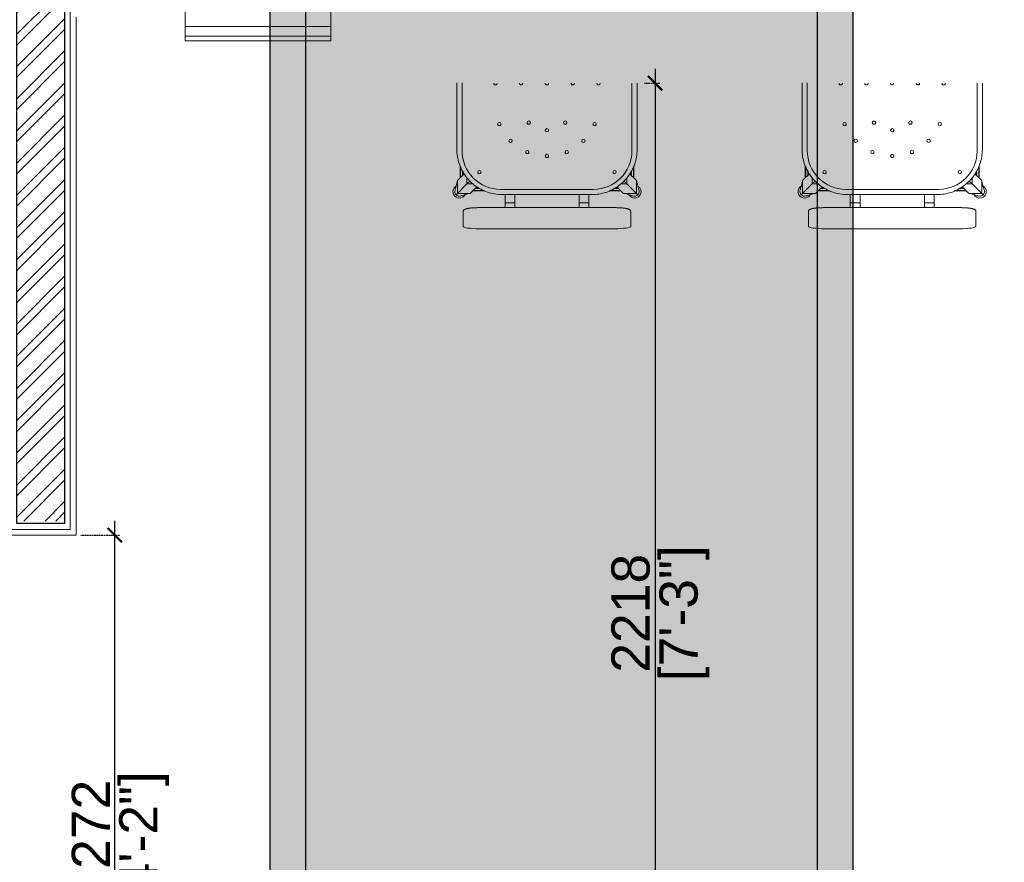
# Model space of a CAD drawing. Header units: millimetres. Extents: x 3501050 to 3719646, y 122984 to 158395.
# Tile 59 of 76: x 3522920 to 3524982, y 144997 to 146760. Entities that reach past the tile are written whole.
import ezdxf

# ---------------------------------------------------------------- set-up
doc = ezdxf.new("R2010")
doc.units = ezdxf.units.MM
doc.header["$PDMODE"] = 2
doc.linetypes.add('( Hidden )', pattern=[0.375, 0.25, -0.125])
doc.layers.get('0').update_dxf_attribs({"color": 8})
doc.layers.get('DEFPOINTS').update_dxf_attribs({"color": 8, "lineweight": 18})
for name, color, linetype, lineweight in [('02_EQUIPMENT', 124, 'Continuous', 0), ('02_EQUIPMENT-TEXT', 7, 'Continuous', 0), ('A-Dimension', 42, 'Continuous', 9), ('A-HATCH', 252, 'Continuous', 5), ('A-WALL', 12, 'Continuous', 30), ('A-Wall Hatch', 8, 'Continuous', 5), ('KIOSK', 10, 'Continuous', 5), ('PLASTER', 252, 'Continuous', 9), ('tile finish', 32, 'Continuous', 9), ('V-DUCT', 7, 'Continuous', 25)]:
    doc.layers.add(name, color=color, linetype=linetype, lineweight=lineweight)
doc.layers.add('A - Furniture', color=7, linetype='Continuous', lineweight=5, true_color=0x0066cc)
doc.styles.add('A-ANNO-DIM bold', font='GOTHIC.TTF')
doc.styles.add('Arial', font='arial.ttf', dxfattribs={"height": 250})
doc.styles.get("Standard").update_dxf_attribs({"font": 'arial.ttf'})
doc.dimstyles.new('A-100mm-Bold', dxfattribs={"dimtxt": 80, "dimasz": 50, "dimexe": 100, "dimexo": 10, "dimgap": 50, "dimtad": 1, "dimdec": 0, "dimzin": 12, "dimdsep": 46, "dimtxsty": 'A-ANNO-DIM bold', "dimblk": 'ARCHTICK', "dimcen": 0, "dimdle": 100, "dimclrd": 8, "dimclre": 8, "dimclrt": 211, "dimadec": 0, "dimazin": 0, "dimtfac": 1, "dimtdec": 0, "dimtix": 1, "dimtmove": 2, "dimatfit": 3, "dimldrblk": 'DOT', "dimfxl": 500, "dimtvp": 1, "dimtolj": 1, "dimtzin": 0, "dimarcsym": 0})

# ---------------------------------------------------------------- blocks, each defined once
blk = doc.blocks.new('zddfzgdgg')
at = {"layer": '02_EQUIPMENT'}
for p, q in [((43783.9, 53191.891), (43795.9, 53191.891)), ((43783.9, 53190.947), (43783.9, 53191.891)), ((43795.9, 53190.947), (43795.9, 53191.891)), ((43783.9, 53191.491), (43795.9, 53191.491)), ((43783.9, 53179.191), (43783.9, 53190.947)), ((43795.9, 53179.191), (43795.9, 53190.947)), ((43783.9, 53190.691), (43795.9, 53190.691)), ((43783.9, 53183.759), (43795.9, 53183.759)), ((43784.7, 53183.064), (43795.1, 53183.064)), ((43784.7, 53179.411), (43784.7, 53183.064)), ((43795.1, 53179.411), (43795.1, 53183.064)), ((43783.9, 53178.716), (43783.9, 53179.191)), ((43783.9, 53178.716), (43795.9, 53178.716)), ((43784.7, 53179.411), (43795.1, 53179.411)), ((43797.3, 53179.516), (43795.9, 53179.516))]:
    blk.add_line(p, q, dxfattribs=at)
for points in [[(43797.3, 53179.191), (43797.3, 53184.716), (43795.9, 53184.716), (43795.9, 53184.716)], [(43795.9, 53179.191), (43795.9, 53178.716), (43797.3, 53178.716), (43797.3, 53179.191)]]:
    blk.add_lwpolyline(points, dxfattribs=at)
for radius in [1.953, 1.6, 1.6]:
    blk.add_circle((43790.682, 53185.948), radius, dxfattribs=at)
blk = doc.blocks.new('chair Stool 29in 735mm Industrial with Back - Dark Brown Pressboard WD0036 2-V19-1ST FLOOR - FF AND E PLAN')
at = {"layer": 'A - Furniture'}
for p, q in [((-165.1, 240.3), (-165.1, 218.4)), ((-133.3, 245), (133.3, 245)), ((165.1, 218.4), (165.1, 240.3)), ((-165.1, 218.4), (-165.1, 210.9)), ((165.1, 210.9), (165.1, 218.4)), ((-133.3, 203.4), (133.3, 203.4)), ((-82.6, 194), (-82.6, 203.4)), ((-63.5, 203.4), (-63.5, 194)), ((63.5, 194), (63.5, 203.4)), ((82.6, 203.4), (82.6, 194)), ((-179.3, 178.3), (-176.6, 175.6)), ((-176.6, 175.6), (-176.6, 150.2)), ((-157.7, 156.7), (-176.6, 175.6)), ((-151.2, 175.6), (-176.6, 175.6)), ((-169.6, 180.3), (-156.6, 176.5)), ((-151.2, 175.6), (-156.6, 176.5)), ((-137.9, 162.3), (-151.2, 175.6)), ((88.4, 177.8), (-88.4, 177.8)), ((-82.6, 181.3), (-82.6, 194)), ((-82.6, 177.8), (-82.6, 181.3)), ((-63.5, 194), (-82.6, 194)), ((-63.5, 194), (-63.5, 181.3)), ((-63.5, 181.3), (-63.5, 177.8)), ((63.5, 181.3), (63.5, 194)), ((63.5, 194), (82.6, 194)), ((63.5, 177.8), (63.5, 181.3)), ((82.6, 194), (82.6, 181.3)), ((82.6, 181.3), (82.6, 177.8)), ((151.2, 175.6), (138, 162.4)), ((156.6, 176.5), (151.2, 175.6)), ((176.6, 175.6), (151.2, 175.6)), ((169.6, 180.3), (156.6, 176.5)), ((176.6, 175.6), (157.7, 156.7)), ((176.6, 175.6), (179.3, 178.3)), ((176.6, 150.2), (176.6, 175.6)), ((-177.6, 155.5), (-181.3, 168.6)), ((-176.6, 150.2), (-177.6, 155.5)), ((-157.7, 144), (-157.7, 156.7)), ((-157.7, 156.7), (-145, 156.7)), ((-151.3, 150.3), (-157.7, 156.7)), ((-122.4, 170.5), (-146.1, 170.5)), ((-145.2, 169.5), (-124.2, 169.5)), ((-131.9, 165.5), (-140.6, 165.5)), ((-133.6, 164.6), (-140.2, 164.6)), ((91.3, 167.5), (-91.3, 167.5)), ((146.1, 170.5), (122.4, 170.5)), ((124.4, 169.5), (145.2, 169.5)), ((141.1, 165.5), (132.4, 165.5)), ((140.2, 164.6), (134.1, 164.6)), ((145, 156.7), (157.7, 156.7)), ((151.3, 150.3), (157.7, 156.7)), ((157.7, 156.7), (157.7, 144)), ((177.6, 155.5), (176.6, 150.2)), ((177.6, 155.5), (181.3, 168.6)), ((-176.6, 150.2), (-163.1, 136.7)), ((-171.5, 145.1), (-171.5, 120.2)), ((-170.6, 122.2), (-170.6, 144.1)), ((-166.6, 140.2), (-166.6, 130.5)), ((-165.7, 139.2), (-165.7, 132.1)), ((163, 136.6), (176.6, 150.2)), ((165.6, 131.7), (165.6, 139.2)), ((166.5, 130), (166.5, 140.1)), ((170.5, 144.1), (170.5, 122.3)), ((171.4, 120.3), (171.4, 145)), ((-177.8, 88.4), (-177.8, -41.8)), ((-167.5, 91.3), (-167.5, -41.9)), ((167.5, -42.2), (167.5, 91.3)), ((177.8, -42.2), (177.8, 88.4))]:
    blk.add_line(p, q, dxfattribs=at)
at = {"layer": 'A - Furniture', "flags": 128}
for points in [[(-165.1, 210.9), (-165, 209.9), (-164.6, 209), (-164.2, 208.3), (-163.7, 207.8), (-163.2, 207.4), (-162.7, 207.1), (-162.2, 206.8), (-161.7, 206.6), (-161.2, 206.4), (-160.6, 206.2), (-160.1, 206), (-159.5, 205.8), (-158.9, 205.6), (-158.2, 205.5), (-157.5, 205.3), (-156.8, 205.2), (-156.1, 205), (-155.3, 204.9), (-154.5, 204.8), (-153.6, 204.6), (-152.8, 204.5), (-151.9, 204.4), (-151, 204.3), (-150, 204.2), (-149, 204.1), (-148, 204), (-147, 203.9), (-146, 203.8), (-144.9, 203.8), (-143.8, 203.7), (-142.8, 203.6), (-141.7, 203.6), (-140.5, 203.5), (-139.4, 203.5), (-138.3, 203.5), (-137.1, 203.4), (-136, 203.4), (-134.8, 203.4), (-133.7, 203.4), (-133.3, 203.4)], [(165.1, 210.9), (165, 209.9), (164.6, 209), (164.2, 208.3), (163.7, 207.8), (163.2, 207.4), (162.7, 207.1), (162.2, 206.8), (161.7, 206.6), (161.2, 206.4), (160.6, 206.2), (160.1, 206), (159.5, 205.8), (158.9, 205.6), (158.2, 205.5), (157.5, 205.3), (156.8, 205.2), (156.1, 205), (155.3, 204.9), (154.5, 204.8), (153.6, 204.6), (152.8, 204.5), (151.9, 204.4), (151, 204.3), (150, 204.2), (149, 204.1), (148, 204), (147, 203.9), (146, 203.8), (144.9, 203.8), (143.8, 203.7), (142.8, 203.6), (141.7, 203.6), (140.5, 203.5), (139.4, 203.5), (138.3, 203.5), (137.1, 203.4), (136, 203.4), (134.8, 203.4), (133.7, 203.4), (133.3, 203.4)], [(-88.4, 177.8), (-92, 177.7), (-95.5, 177.5), (-99.1, 177.2), (-102.6, 176.7), (-106.2, 176), (-109.6, 175.2), (-113.1, 174.3), (-116.5, 173.3), (-119.9, 172.1), (-123.2, 170.7), (-126.5, 169.3), (-129.7, 167.7), (-132.8, 166), (-135.9, 164.1), (-138.9, 162.2), (-141.8, 160.1), (-144.6, 157.9), (-147.3, 155.6), (-150, 153.2), (-152.5, 150.7), (-155, 148.1), (-157.3, 145.4), (-159.5, 142.6), (-161.6, 139.7), (-163.6, 136.7), (-165.5, 133.7), (-167.2, 130.5), (-168.9, 127.3), (-170.4, 124.1), (-171.7, 120.8), (-173, 117.4), (-174, 114), (-175, 110.6), (-175.8, 107.1), (-176.5, 103.6), (-177, 100.1), (-177.4, 96.5), (-177.7, 92.9), (-177.8, 89.4), (-177.8, 88.4)], [(177.8, 88.4), (177.7, 92), (177.5, 95.5), (177.2, 99.1), (176.7, 102.6), (176, 106.2), (175.2, 109.6), (174.3, 113.1), (173.3, 116.5), (172.1, 119.9), (170.7, 123.2), (169.3, 126.5), (167.7, 129.7), (166, 132.8), (164.1, 135.9), (162.2, 138.9), (160.1, 141.8), (157.9, 144.6), (155.6, 147.3), (153.2, 150), (150.7, 152.5), (148.1, 155), (145.4, 157.3), (142.6, 159.5), (139.7, 161.6), (136.7, 163.6), (133.7, 165.5), (130.5, 167.2), (127.3, 168.9), (124.1, 170.4), (120.8, 171.7), (117.4, 173), (114, 174), (110.6, 175), (107.1, 175.8), (103.6, 176.5), (100.1, 177), (96.5, 177.4), (92.9, 177.7), (89.4, 177.8), (88.4, 177.8)]]:
    blk.add_lwpolyline(points, dxfattribs=at)
at = {"layer": 'A - Furniture'}
for centre, radius, start, end in [((-172.9, 171.9), 12.7, 45, 225), ((-172.9, 171.9), 8.98, 134.7537, 201.5297), ((-172.9, 171.9), 8.98, 68.4293, 134.7537), ((-172.9, 171.9), 8.98, 60.6195, 68.4293), ((-172.9, 171.9), 12.7, 26.153, 45), ((172.9, 171.9), 12.7, 135, 153.847), ((172.9, 171.9), 12.7, 315, 135), ((172.9, 171.9), 8.98, 111.5707, 119.3805), ((172.9, 171.9), 8.98, 45.2463, 111.5707), ((172.9, 171.9), 8.98, 338.4703, 45.2463), ((-172.9, 171.9), 12.7, 225, 243.7165), ((-91.3, 91.3), 76.2, 90, 180), ((91.3, 91.3), 76.2, 360, 90), ((172.9, 171.9), 12.7, 296.2835, 315), ((-133.3, 133.3), 3.3, 0, 180), ((133.3, 133.3), 3.3, 0, 180), ((-133.3, 133.3), 3.3, 180, 0), ((133.3, 133.3), 3.3, 180, 0), ((-38.9, 93.9), 3.3, 0, 180), ((0, 101.6), 3.3, 0, 180), ((0, 101.6), 3.3, 180, 0), ((38.9, 93.9), 3.3, 0, 180), ((-38.9, 93.9), 3.3, 180, 0), ((38.9, 93.9), 3.3, 180, 0), ((-71.8, 71.8), 3.3, 0, 180), ((-71.8, 71.8), 3.3, 180, 0), ((71.8, 71.8), 3.3, 0, 180), ((71.8, 71.8), 3.3, 180, 0), ((-93.9, 38.9), 3.3, 0, 180), ((-93.9, 38.9), 3.3, 180, 360), ((-35.9, 35.9), 3.3, 0, 180), ((0, 50.8), 3.3, 0, 180), ((0, 50.8), 3.3, 180, 0), ((35.9, 35.9), 3.3, 0, 180), ((93.9, 38.9), 3.3, 0, 180), ((93.9, 38.9), 3.3, 180, 360), ((-35.9, 35.9), 3.3, 180, 360), ((35.9, 35.9), 3.3, 180, 360), ((-101.6, -41.6), 3.3, 0, 180), ((-50.8, -41.6), 3.3, 0, 180), ((0, -41.6), 3.3, 0, 180), ((50.8, -41.6), 3.3, 0, 180), ((101.6, -41.6), 3.3, 0, 180), ((-101.6, -41.6), 3.3, 354.2827, 0)]:
    blk.add_arc(centre, radius, start, end, dxfattribs=at)
for centre, start_param, end_param in [((-133.3, 240.3), 4.712389, 6.283185), ((133.3, 240.3), 3.141593, 4.712389)]:
    blk.add_ellipse(centre, major_axis=(-31.8, 0), ratio=0.147619, start_param=start_param, end_param=end_param, dxfattribs=at)
blk = doc.blocks.new('_ARCHTICK')
at = {"color": 0, "linetype": 'ByBlock', "const_width": 0.15}
blk.add_lwpolyline([(-0.5, -0.5), (0.5, 0.5)], dxfattribs=at)
blk = doc.blocks.new('*D118')
at = {"layer": 'A-Dimension', "color": 8, "lineweight": -2, "transparency": 16777216}
blk.add_line((3523119.6, 144379.2), (3523119.6, 145711.6), dxfattribs=at)
at = {"layer": 'A-Dimension', "color": 8, "linetype": '( Hidden )', "lineweight": -2, "transparency": 16777216}
for p, q in [((3523048.3, 145681.6), (3523129.6, 145681.6)), ((3523078.7, 144409.2), (3523129.6, 144409.2))]:
    blk.add_line(p, q, dxfattribs=at)
at = {"layer": 'DEFPOINTS', "color": 0, "transparency": 16777216}
for p in [(3523038.3, 145681.6), (3523119.6, 145681.6), (3523068.7, 144409.2)]:
    blk.add_point(p, dxfattribs=at)
at = {"layer": 'A-Dimension', "color": 8, "lineweight": -2, "transparency": 16777216, "xscale": 30, "yscale": 30, "zscale": 30}
for p, rotation in [((3523119.6, 145681.6), 90), ((3523119.6, 144409.2), 270)]:
    blk.add_blockref('_ARCHTICK', p, dxfattribs=dict(at, rotation=rotation))
at = {"layer": 'A-Dimension', "transparency": 16777216, "char_height": 80, "attachment_point": 5, "rotation": 90}
for s, insert in [('\\A1;[4\'-2"]', (3523180.8, 145045.4)), ('\\A1;1272', (3523069.4, 145045.4))]:
    blk.add_mtext(s, dxfattribs=dict(at, insert=insert))
blk = doc.blocks.new('_Dot')
at = {"color": 0, "linetype": 'ByBlock', "lineweight": -2}
blk.add_line((-0.5, 0), (-1, 0), dxfattribs=at)
at = {"color": 0, "linetype": 'ByBlock', "const_width": 0.5}
blk.add_lwpolyline([(-0.25, 0, 1), (0.25, 0, 1)], format="xyb", close=True, dxfattribs=at)
blk = doc.blocks.new('*D119')
at = {"layer": 'A-Dimension', "color": 8, "lineweight": -2, "transparency": 16777216}
blk.add_line((3524250.5, 146657.1), (3524250.5, 144379.2), dxfattribs=at)
at = {"layer": 'A-Dimension', "color": 8, "linetype": '( Hidden )', "lineweight": -2, "transparency": 16777216}
for p, q in [((3524228.7, 146627.1), (3524260.5, 146627.1)), ((3524120.7, 144409.2), (3524260.5, 144409.2))]:
    blk.add_line(p, q, dxfattribs=at)
at = {"layer": 'DEFPOINTS', "color": 0, "transparency": 16777216}
for p in [(3524218.7, 146627.1), (3524110.7, 144409.2), (3524250.5, 144409.2)]:
    blk.add_point(p, dxfattribs=at)
at = {"layer": 'A-Dimension', "color": 8, "lineweight": -2, "transparency": 16777216, "xscale": 30, "yscale": 30, "zscale": 30}
for p, rotation in [((3524250.5, 146627.1), 90), ((3524250.5, 144409.2), 270)]:
    blk.add_blockref('_ARCHTICK', p, dxfattribs=dict(at, rotation=rotation))
at = {"layer": 'A-Dimension', "transparency": 16777216, "char_height": 80, "attachment_point": 5, "rotation": 90}
for s, insert in [('\\A1;[7\'-3"]', (3524311.8, 145518.1)), ('\\A1;2218', (3524199.7, 145518.1))]:
    blk.add_mtext(s, dxfattribs=dict(at, insert=insert))
blk = doc.blocks.new('A$Cca2f4f65')
at = {"layer": 'A-HATCH', "true_color": 0x008040, "transparency": 33554495}
h = blk.add_hatch(color=116, dxfattribs=at)
h.dxf.hatch_style = 1
h.paths.add_polyline_path([(11509.2, 1361.5), (12729.2, 1361.5), (12729.2, -12371.7), (11509.2, -12371.7)])
at = {"layer": 'V-DUCT', "color": 116, "true_color": 0x008040}
for points in [[(11509.2, 1361.5), (12729.2, 1361.5), (12729.2, -12371.7), (11509.2, -12371.7)], [(11584.2, 1361.5), (12654.2, 1361.5), (12654.2, -12371.7), (11584.2, -12371.7)]]:
    blk.add_lwpolyline(points, close=True, dxfattribs=at)

msp = doc.modelspace()

# ---------------------------------------------------------------- hatches: boundary and pattern name
at = {"layer": 'A-Wall Hatch', "ltscale": 0.25}
h = msp.add_hatch(dxfattribs=at)
h.set_pattern_fill('ANSI32', color=256, scale=5)
h.set_pattern_definition([(45, (-3.406, -442.727), (-33.67596045, 33.67596045), []), (45, (19.045, -442.727), (-33.67596045, 33.67596045), [])])
h.paths.add_polyline_path([(3519686.7, 152639.1), (3519686.7, 152739.1), (3523014.3, 152739.1), (3523014.3, 145711.1), (3522914.3, 145711.1), (3522914.3, 152639)])

# ---------------------------------------------------------------- linework, layer by layer
at = {"layer": 'A-WALL', "ltscale": 0.25}
msp.add_lwpolyline([(3519686.7, 152639.1), (3519686.7, 152739.1), (3523014.3, 152739.1), (3523014.3, 145706), (3522914.3, 145706), (3522914.3, 152639)], close=True, dxfattribs=at)
at = {"layer": 'PLASTER'}
msp.add_lwpolyline([(3523026.3, 146777.1), (3523026.3, 145693.6), (3522902.3, 145693.6), (3522902.3, 148485.2)], dxfattribs=at)
at = {"layer": 'tile finish'}
msp.add_lwpolyline([(3523038.3, 146765.1), (3523038.3, 145681.6), (3522890.3, 145681.6), (3522890.3, 148473.2)], dxfattribs=at)

# ---------------------------------------------------------------- block references
at = {"layer": '02_EQUIPMENT', "xscale": 25.40650397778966, "yscale": 25.40650397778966, "zscale": 25.40650397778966, "rotation": 180}
msp.add_blockref('zddfzgdgg', (4635967.4, 1498135.5), dxfattribs=at)
at = {"layer": 'A - Furniture', "color": 0, "xscale": 1.061609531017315, "yscale": 1.061609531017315, "zscale": 1.061609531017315, "rotation": 180.0000000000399}
for p in [(3524024.2, 146582.7), (3524747, 146582.7)]:
    msp.add_blockref('chair Stool 29in 735mm Industrial with Back - Dark Brown Pressboard WD0036 2-V19-1ST FLOOR - FF AND E PLAN', p, dxfattribs=at)
at = {"layer": 'KIOSK'}
msp.add_blockref('A$Cca2f4f65', (3511935.4, 154018.6), dxfattribs=at)

# ---------------------------------------------------------------- texts
at = {"layer": '02_EQUIPMENT-TEXT', "char_height": 63, "width": 717.092, "attachment_point": 1, "rotation": 269.9919, "style": 'Arial'}
for s, insert in [('\\pi72.91872;WORK TABLE\\P\\pi131.81469;WITH SINK', (3524000.3, 152069.8)), ('\\pi102.85016;SPEED RAIL', (3524345.2, 150233.4))]:
    msp.add_mtext(s, dxfattribs=dict(at, insert=insert))
at = {"layer": '02_EQUIPMENT-TEXT', "insert": (3521442.7, 145746.6), "char_height": 45, "attachment_point": 1, "rotation": 359.9919, "style": 'Arial'}
msp.add_mtext_dynamic_manual_height_columns('\\pi478.70802;{\\fArial Narrow|b0|i0|c0|p34;SNEEZE GUARD}', width=1358.917, gutter_width=500, heights=[0], dxfattribs=at)

# ---------------------------------------------------------------- dimensions: what is measured, and where the dimension line sits
at = {"layer": 'A-Dimension'}
for base, p1, p2, picture, middle in [((3524250.5, 144409.2), (3524218.7, 146627.1), (3524110.7, 144409.2), '*D119', (3524250.5, 145518.1)), ((3523119.6, 145681.6), (3523068.7, 144409.2), (3523038.3, 145681.6), '*D118', (3523119.6, 145045.4))]:
    dim = msp.add_linear_dim(base=base, p1=p1, p2=p2, angle=90, dimstyle='A-100mm-Bold', override={"dimtxt": 80, "dimasz": 30, "dimexe": 10, "dimgap": 10, "dimpost": '\\X', "dimtxsty": 'Standard', "dimdle": 30, "dimclrt": 256, "dimfxl": 150, "dimfxlon": 1, "dimtfill": 0, "dimarcsym": 2}, dxfattribs=at)
    dim.commit()
    dim.dimension.update_dxf_attribs({"geometry": picture, "text_midpoint": middle})

doc.saveas('drawing.dxf')
